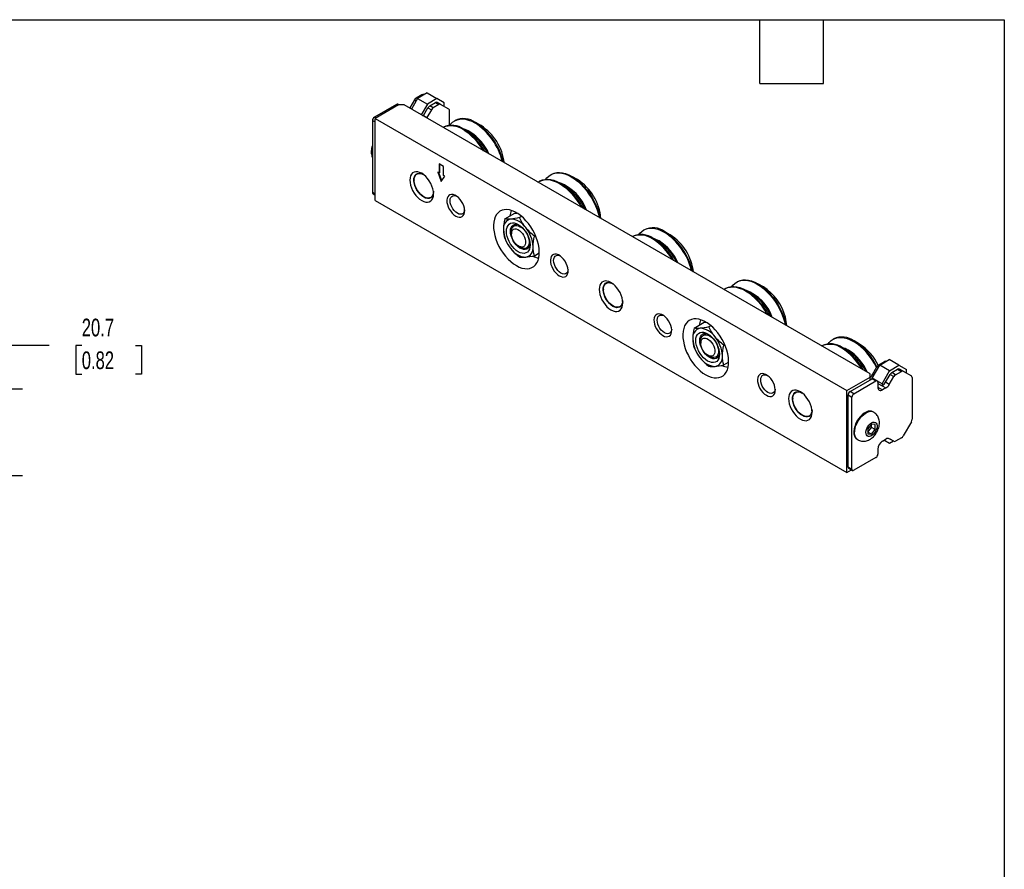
# Model space of a CAD drawing. Header units: millimetres. Extents: x 13 to 546, y 13 to 419.
# Tile 4 of 4: x 311 to 546, y 216 to 419. Entities that reach past the tile are written whole.
import ezdxf

# ---------------------------------------------------------------- set-up
doc = ezdxf.new("R2010")
doc.units = ezdxf.units.MM
doc.header["$LTSCALE"] = 2
doc.layers.add('DIMENSIONS', color=140, linetype='Continuous', lineweight=25)
doc.layers.add('TEXT', color=140, linetype='Continuous', lineweight=25)
doc.styles.add('SLDTEXTSTYLE0', font='TXT', dxfattribs={"width": 0.7})
doc.dimstyles.new('SLDDIMSTYLE2', dxfattribs={"dimtxt": 4.316016, "dimasz": 6.604, "dimexe": 0, "dimexo": 0.0625, "dimgap": 1.079004, "dimtad": 0, "dimtih": 1, "dimtoh": 1, "dimrnd": 1e-09, "dimzin": 12, "dimdsep": 46, "dimtxsty": 'SLDTEXTSTYLE0', "dimsah": 1, "dimcen": 0.09, "dimadec": 0, "dimazin": 3, "dimtfac": 1, "dimtofl": 0, "dimtmove": 0, "dimatfit": 3, "dimfxl": 0, "dimfrac": 2, "dimtolj": 1, "dimtzin": 12, "dimarcsym": 0})

# ---------------------------------------------------------------- blocks, each defined once
blk = doc.blocks.new('_D_11')
at = {"layer": 'DIMENSIONS'}
for p, q in [((317.8, 341.16), (305.1, 341.16)), ((305.1, 341.16), (305.1, 330.78)), ((325.58, 341.16), (324.13, 341.16)), ((324.13, 341.16), (324.13, 334.3)), ((338.41, 341.16), (339.85, 341.16)), ((339.85, 341.16), (339.85, 334.3)), ((324.13, 334.3), (325.58, 334.3)), ((339.85, 334.3), (338.41, 334.3)), ((278.77, 330.78), (311.45, 330.78)), ((305.1, 310.06), (305.1, 330.78)), ((277.5, 310.06), (311.45, 310.06))]:
    blk.add_line(p, q, dxfattribs=at)
for points in [[(305.1, 330.78), (304.08, 324.18), (306.12, 324.18)], [(305.1, 310.06), (306.12, 316.66), (304.08, 316.66)]]:
    blk.add_solid(points, dxfattribs=at)
at = {"layer": 'DIMENSIONS', "char_height": 4.233, "attachment_point": 1, "style": 'SLDTEXTSTYLE0'}
for s, insert in [('20.7', (325.58, 347.59)), ('0.82', (325.58, 339.76))]:
    blk.add_mtext(s, dxfattribs=dict(at, insert=insert))

msp = doc.modelspace()

# ---------------------------------------------------------------- linework, layer by layer
for p, q in [((405.87, 400.271), (404.375, 397.682)), ((406.9, 401.135), (405.523, 400.34)), ((405.813, 400.172), (405.523, 400.34)), ((408.115, 401.567), (405.87, 400.271)), ((405.87, 400.271), (408.203, 398.924)), ((406.9, 401.135), (407.133, 401)), ((407.379, 401.142), (407.319, 401.176)), ((408.115, 401.567), (410.448, 400.22)), ((410.448, 400.22), (408.203, 398.924)), ((412.245, 399.183), (410.448, 400.22)), ((400.841, 398.84), (395.525, 395.771)), ((401.263, 398.7), (395.705, 395.491)), ((400.841, 398.84), (401.173, 398.648)), ((401.454, 398.7), (401.158, 398.871)), ((402.61, 398.7), (401.263, 398.7)), ((514.055, 334.364), (402.61, 398.7)), ((404.028, 398.035), (403.959, 397.921)), ((405.104, 399.897), (404.028, 398.035)), ((404.028, 398.035), (404.441, 397.796)), ((405.104, 399.897), (405.517, 399.659)), ((408.203, 398.924), (406.709, 396.334)), ((407.26, 396.169), (408.335, 398.032)), ((408.335, 398.032), (409.145, 397.564)), ((408.754, 398.474), (410.132, 399.269)), ((409.564, 398.007), (408.754, 398.474)), ((410.941, 398.802), (409.564, 398.007)), ((410.132, 399.269), (410.941, 398.802)), ((411.36, 398.843), (410.551, 399.311)), ((413.33, 397.706), (411.36, 398.843)), ((412.245, 398.333), (412.245, 399.183)), ((395.857, 395.579), (395.525, 395.771)), ((395.705, 375.892), (395.705, 395.491)), ((395.705, 395.491), (508.497, 330.378)), ((407.191, 396.056), (407.26, 396.169)), ((407.26, 396.169), (408.07, 395.702)), ((408.07, 395.702), (408.001, 395.589)), ((409.145, 397.564), (408.07, 395.702)), ((413.503, 393.826), (413.503, 397.322)), ((395.076, 394.993), (395.076, 377.738)), ((395.076, 394.993), (395.705, 394.63)), ((412.012, 393.378), (411.92, 393.326)), ((414.813, 394.996), (414.652, 394.903)), ((421.012, 393.759), (419.71, 394.51)), ((418.126, 392.189), (416.908, 392.893)), ((412.016, 384.001), (411.003, 384.585)), ((411.003, 384.585), (411.003, 382.441)), ((411.183, 382.545), (411.183, 384.482)), ((412.016, 381.856), (412.016, 384.001)), ((411.003, 382.441), (410.666, 382.636)), ((410.666, 382.636), (411.51, 380.394)), ((411.65, 380.604), (410.945, 382.475)), ((411.183, 382.545), (411.003, 382.441)), ((411.51, 380.394), (412.354, 381.661)), ((412.354, 381.661), (412.016, 381.856)), ((437.848, 382.106), (437.686, 382.012)), ((444.046, 380.868), (442.744, 381.62)), ((405.057, 380.771), (405.057, 380.697)), ((435.046, 380.488), (434.884, 380.395)), ((441.161, 379.299), (439.942, 380.003)), ((395.705, 377.375), (395.076, 377.738)), ((395.208, 377.447), (395.705, 377.16)), ((407.343, 376.737), (407.407, 376.701)), ((395.705, 375.892), (508.497, 310.778)), ((426.697, 371.447), (429.125, 372.848)), ((429.125, 372.848), (429.541, 372.857)), ((430.719, 372.042), (430.235, 371.763)), ((429.613, 370.15), (428.907, 369.742)), ((428.286, 368.369), (428.286, 367.868)), ((433.774, 367.361), (434.019, 367.503)), ((457.254, 367.26), (457.163, 367.208)), ((460.056, 368.878), (459.894, 368.785)), ((466.254, 367.641), (464.952, 368.393)), ((429.973, 364.945), (430.407, 364.695)), ((431.907, 364.546), (432.613, 364.953)), ((463.369, 366.071), (462.151, 366.775)), ((433.774, 362.644), (434.947, 363.321)), ((482.3, 356.444), (482.139, 356.35)), ((488.499, 355.206), (487.197, 355.958)), ((450.299, 354.653), (450.299, 354.579)), ((479.498, 354.826), (479.337, 354.733)), ((485.613, 353.637), (484.395, 354.341)), ((452.585, 350.62), (452.649, 350.583)), ((471.958, 345.318), (474.386, 346.72)), ((474.386, 346.72), (474.801, 346.729)), ((493.522, 346.915), (493.716, 346.106)), ((474.874, 344.021), (474.168, 343.614)), ((475.979, 345.914), (475.496, 345.635)), ((473.546, 342.24), (473.546, 341.74)), ((479.034, 341.233), (479.279, 341.375)), ((505.316, 342.75), (505.155, 342.656)), ((511.515, 341.512), (510.213, 342.264)), ((502.515, 341.132), (502.423, 341.079)), ((508.629, 339.943), (507.411, 340.647)), ((475.233, 338.817), (475.667, 338.566)), ((477.167, 338.418), (477.873, 338.825)), ((479.034, 336.515), (480.208, 337.193)), ((516.07, 336.522), (517.447, 337.317)), ((516.329, 336.504), (518.574, 337.8)), ((517.447, 337.317), (517.592, 337.234)), ((520.907, 336.453), (518.574, 337.8)), ((514.055, 333.587), (514.055, 334.364)), ((514.532, 333.394), (516.329, 336.504)), ((514.575, 334.217), (515.651, 336.08)), ((514.9, 334.03), (514.575, 334.217)), ((515.651, 336.08), (515.975, 335.893)), ((516.272, 336.406), (516.07, 336.522)), ((518.662, 335.157), (516.329, 336.504)), ((516.866, 332.046), (518.662, 335.157)), ((517.718, 332.403), (518.794, 334.265)), ((518.662, 335.157), (520.907, 336.453)), ((518.794, 334.265), (519.692, 333.747)), ((519.213, 334.708), (520.59, 335.503)), ((520.111, 334.189), (519.213, 334.708)), ((520.111, 334.189), (521.488, 334.984)), ((520.59, 335.503), (521.488, 334.984)), ((520.907, 336.453), (522.703, 335.416)), ((521.907, 335.026), (521.009, 335.544)), ((521.907, 335.026), (523.877, 333.889)), ((522.703, 334.566), (522.703, 335.416)), ((508.497, 330.378), (514.055, 333.587)), ((509.215, 330.139), (514.531, 333.208)), ((510.113, 329.62), (515.429, 332.689)), ((514.055, 332.933), (514.055, 333.587)), ((514.055, 333.211), (514.296, 333.072)), ((514.531, 333.208), (515.429, 332.689)), ((514.749, 333.268), (514.532, 333.394)), ((514.532, 333.209), (514.532, 333.394)), ((515.747, 332.721), (514.849, 333.239)), ((516.866, 332.046), (515.822, 332.649)), ((515.878, 332.43), (515.878, 331.227)), ((515.878, 332.098), (516.866, 331.528)), ((516.866, 332.046), (516.866, 331.528)), ((518.616, 331.884), (517.718, 332.403)), ((518.616, 331.884), (519.692, 333.747)), ((524.05, 333.505), (524.05, 323.535)), ((508.497, 310.778), (508.497, 330.378)), ((510.113, 329.62), (509.215, 330.139)), ((515.878, 331.227), (517.009, 330.574)), ((515.968, 331.02), (515.887, 331.067)), ((515.898, 330.993), (515.968, 331.02)), ((516.918, 331.558), (516.866, 331.528)), ((516.918, 331.558), (517.816, 331.04)), ((517.816, 331.04), (517.009, 330.574)), ((495.56, 328.524), (495.56, 328.451)), ((508.766, 329.361), (509.664, 328.843)), ((508.766, 312.106), (508.766, 329.361)), ((509.664, 311.588), (509.664, 328.843)), ((514.912, 325.202), (514.707, 325.321)), ((497.846, 324.491), (497.91, 324.454)), ((523.877, 322.951), (521.907, 319.54)), ((514.363, 322.329), (513.465, 321.212)), ((513.465, 320.485), (514.345, 321.58)), ((513.465, 321.212), (513.465, 320.014)), ((514.363, 319.934), (513.465, 320.453)), ((514.345, 321.58), (514.345, 322.307)), ((515.261, 321.051), (514.345, 321.58)), ((515.261, 322.249), (514.363, 322.329)), ((514.363, 319.934), (515.261, 321.051)), ((515.261, 321.051), (515.261, 322.249)), ((510.907, 318.739), (511.112, 318.62)), ((513.465, 320.014), (514.363, 319.934)), ((517.009, 318.337), (517.816, 318.803)), ((518.662, 317.736), (517.315, 318.514)), ((518.662, 317.736), (517.315, 318.513)), ((518.794, 318.78), (518.606, 318.888)), ((519.692, 318.261), (518.616, 318.882)), ((519.632, 318.296), (518.662, 317.736)), ((519.692, 318.261), (518.794, 318.78)), ((521.488, 319.098), (520.111, 318.303)), ((515.878, 316.378), (515.878, 315.175)), ((515.429, 314.397), (510.113, 311.328)), ((508.497, 310.778), (509.595, 311.413)), ((509.664, 311.588), (508.766, 312.106)), ((508.898, 311.815), (509.796, 311.297))]:
    msp.add_line(p, q)
at = {"flags": 128}
for points in [[(413.503, 393.812), (413.751, 394.142), (414.203, 394.591), (414.719, 394.94), (415.294, 395.187), (415.921, 395.327), (416.592, 395.359), (417.299, 395.282), (418.033, 395.098), (418.785, 394.809), (419.547, 394.418)], [(406.84, 375.821), (407.331, 375.587), (407.807, 375.459), (408.254, 375.442), (408.658, 375.535), (409.007, 375.737), (409.29, 376.04), (409.498, 376.435), (409.626, 376.912), (409.669, 377.454), (409.626, 378.046), (409.498, 378.67), (409.29, 379.306), (409.007, 379.935), (408.658, 380.539), (408.254, 381.099), (407.807, 381.598), (407.331, 382.02), (406.84, 382.353), (406.349, 382.587), (405.873, 382.714), (405.426, 382.732), (405.022, 382.638), (404.673, 382.437), (404.391, 382.134), (404.182, 381.738), (404.055, 381.262), (404.012, 380.72), (404.055, 380.128), (404.182, 379.504), (404.391, 378.868), (404.673, 378.238), (405.022, 377.634), (405.426, 377.075), (405.873, 376.576), (406.349, 376.154), (406.84, 375.821)], [(407.318, 376.649), (406.874, 376.955), (406.445, 377.348), (406.048, 377.813), (405.697, 378.335), (405.404, 378.894), (405.181, 379.47), (405.035, 380.042), (404.971, 380.589), (404.992, 381.092), (405.098, 381.533), (405.283, 381.895), (405.542, 382.165), (405.866, 382.335), (406.242, 382.397), (406.656, 382.349), (407.091, 382.195)], [(409.629, 378.057), (409.588, 377.582), (409.465, 377.171), (409.266, 376.84), (408.998, 376.6), (408.669, 376.461), (408.293, 376.428), (407.882, 376.501), (407.452, 376.677), (407.018, 376.952), (406.595, 377.314), (406.2, 377.751), (405.846, 378.246), (405.546, 378.783), (405.311, 379.341), (405.15, 379.9), (405.067, 380.44), (405.067, 380.942), (405.15, 381.387), (405.311, 381.76), (405.546, 382.046), (405.846, 382.236), (406.2, 382.323), (406.595, 382.303), (407.018, 382.178), (407.313, 382.034)], [(436.547, 380.936), (436.779, 381.244), (437.229, 381.694), (437.745, 382.046), (438.32, 382.294), (438.946, 382.435), (439.616, 382.469), (440.322, 382.394), (441.056, 382.212), (441.808, 381.924), (442.57, 381.534), (443.331, 381.047), (444.084, 380.469), (444.818, 379.807), (445.526, 379.069), (446.197, 378.263), (446.825, 377.4), (447.401, 376.49), (447.919, 375.544), (448.371, 374.574), (448.754, 373.591), (449.061, 372.607), (449.264, 371.768)], [(437.848, 382.106), (437.907, 382.139), (438.481, 382.387), (439.107, 382.529), (439.778, 382.562), (440.484, 382.487), (441.218, 382.305), (441.97, 382.017), (442.731, 381.627), (443.493, 381.141), (444.246, 380.563), (444.98, 379.9), (445.687, 379.162), (446.359, 378.356), (446.986, 377.493), (447.563, 376.583), (448.08, 375.638), (448.533, 374.667), (448.916, 373.684), (449.223, 372.701), (449.452, 371.728), (449.467, 371.651)], [(434.617, 380.223), (434.943, 380.428), (435.518, 380.676), (436.144, 380.818), (436.814, 380.851), (437.52, 380.777), (438.254, 380.594), (439.006, 380.306), (439.768, 379.917), (440.53, 379.43), (441.282, 378.852), (442.017, 378.19), (442.724, 377.451), (443.395, 376.646), (444.023, 375.783), (444.599, 374.873), (444.942, 374.263)], [(435.046, 380.488), (435.105, 380.521), (435.679, 380.769), (436.305, 380.911), (436.976, 380.945), (437.682, 380.87), (438.416, 380.687), (439.168, 380.4), (439.93, 380.01), (440.691, 379.523), (441.444, 378.945), (442.178, 378.283), (442.886, 377.545), (443.557, 376.739), (444.185, 375.876), (444.761, 374.966), (445.243, 374.089)], [(409.657, 377.749), (409.602, 377.405), (409.456, 377.002), (409.233, 376.684), (408.94, 376.463), (408.589, 376.347), (408.192, 376.339), (407.763, 376.442), (407.318, 376.649)], [(414.976, 372.127), (415.403, 371.931), (415.813, 371.843), (416.188, 371.866), (416.514, 372.001), (416.776, 372.242), (416.965, 372.577), (417.073, 372.995), (417.095, 373.478), (417.03, 374.005), (416.881, 374.556), (416.654, 375.108), (416.358, 375.638), (416.006, 376.124), (415.611, 376.547), (415.191, 376.89), (414.762, 377.138), (414.341, 377.281), (413.947, 377.313), (413.594, 377.233), (413.299, 377.044), (413.072, 376.755), (412.923, 376.376), (412.858, 375.924), (412.879, 375.416), (412.987, 374.874), (413.176, 374.32), (413.439, 373.777), (413.764, 373.266), (414.14, 372.808), (414.549, 372.424), (414.976, 372.127)], [(415.359, 372.79), (414.972, 373.064), (414.605, 373.424), (414.275, 373.854), (414, 374.331), (413.793, 374.831), (413.664, 375.329), (413.621, 375.801), (413.664, 376.223), (413.793, 376.573), (414, 376.834), (414.275, 376.993), (414.605, 377.042), (414.972, 376.978), (415.178, 376.899)], [(417.088, 373.59), (417.054, 373.373), (416.925, 373.022), (416.718, 372.761), (416.443, 372.602), (416.113, 372.554), (415.746, 372.617), (415.359, 372.79)], [(429.47, 360.278), (430.144, 359.937), (430.807, 359.697), (431.449, 359.562), (432.062, 359.534), (432.635, 359.613), (433.161, 359.798), (433.63, 360.086), (434.037, 360.473), (434.374, 360.953), (434.637, 361.518), (434.821, 362.161), (434.925, 362.871), (434.946, 363.637), (434.883, 364.449), (434.739, 365.293), (434.515, 366.157), (434.214, 367.028), (433.842, 367.892), (433.403, 368.737), (432.905, 369.549), (432.354, 370.317), (431.76, 371.028), (431.131, 371.673), (430.477, 372.24), (429.808, 372.722), (429.133, 373.112), (428.464, 373.403), (427.81, 373.59), (427.181, 373.672), (426.587, 373.646), (426.036, 373.514), (425.538, 373.277), (425.099, 372.939), (424.726, 372.505), (424.426, 371.981), (424.202, 371.376), (424.057, 370.699), (423.995, 369.959), (424.016, 369.169), (424.119, 368.339), (424.304, 367.484), (424.567, 366.615), (424.904, 365.745), (425.31, 364.889), (425.78, 364.059), (426.305, 363.267), (426.879, 362.526), (427.491, 361.847), (428.134, 361.24), (428.797, 360.714), (429.47, 360.278)], [(427.091, 368.495), (427.134, 369.038), (427.262, 369.514), (427.47, 369.91), (427.753, 370.213), (428.101, 370.414), (428.505, 370.508), (428.952, 370.49), (429.428, 370.363), (429.919, 370.129), (430.411, 369.796), (430.887, 369.373), (431.334, 368.875), (431.737, 368.315), (432.086, 367.711), (432.369, 367.082), (432.577, 366.445), (432.705, 365.822), (432.748, 365.23), (432.705, 364.687), (432.577, 364.211), (432.369, 363.815), (432.086, 363.512), (431.737, 363.311), (431.334, 363.218), (430.887, 363.235), (430.411, 363.363), (429.919, 363.596), (429.428, 363.93), (428.952, 364.352), (428.505, 364.85), (428.101, 365.41), (427.753, 366.014), (427.47, 366.644), (427.262, 367.28), (427.134, 367.903), (427.091, 368.495)], [(428.048, 368.495), (428.09, 368.984), (428.216, 369.407), (428.421, 369.747), (428.697, 369.993), (429.035, 370.136), (429.421, 370.171), (429.844, 370.096), (430.17, 369.971)], [(428.419, 369.147), (428.609, 369.482), (428.872, 369.721), (429.198, 369.855), (429.574, 369.878), (429.984, 369.789), (430.411, 369.591), (430.838, 369.294), (431.247, 368.908), (431.622, 368.451), (431.947, 367.939), (432.209, 367.396), (432.398, 366.841), (432.505, 366.3), (432.525, 365.793), (432.46, 365.341), (432.31, 364.963), (432.082, 364.674), (431.786, 364.487), (431.433, 364.408), (431.038, 364.441), (430.618, 364.585), (430.407, 364.695)], [(432.737, 365.525), (432.653, 365.072), (432.487, 364.689), (432.245, 364.395), (431.937, 364.199), (431.573, 364.11), (431.166, 364.131), (430.732, 364.26), (430.286, 364.493), (429.844, 364.821), (429.421, 365.234), (429.035, 365.715), (428.697, 366.248), (428.421, 366.813), (428.216, 367.39), (428.09, 367.957), (428.048, 368.495)], [(428.286, 368.369), (428.311, 368.73), (428.419, 369.147)], [(428.392, 368.487), (428.563, 368.778), (428.804, 368.974), (429.104, 369.066), (429.448, 369.049), (429.818, 368.924), (430.196, 368.697), (430.562, 368.38), (430.899, 367.988), (431.19, 367.541), (431.42, 367.062), (431.577, 366.575), (431.654, 366.103), (431.646, 365.671), (431.555, 365.301), (431.384, 365.01), (431.142, 364.814), (430.842, 364.722), (430.499, 364.739), (430.129, 364.864), (429.751, 365.09), (429.384, 365.408), (429.047, 365.799), (428.756, 366.246), (428.527, 366.725), (428.37, 367.213), (428.293, 367.684), (428.3, 368.116), (428.392, 368.487)], [(458.755, 367.709), (458.993, 368.024), (459.445, 368.473), (459.962, 368.823), (460.537, 369.069), (461.164, 369.209), (461.835, 369.241), (462.542, 369.164), (463.276, 368.98), (464.028, 368.691), (464.79, 368.3)], [(439.726, 357.839), (440.153, 357.643), (440.562, 357.555), (440.938, 357.579), (441.263, 357.714), (441.526, 357.954), (441.715, 358.29), (441.823, 358.708), (441.844, 359.19), (441.779, 359.717), (441.63, 360.268), (441.403, 360.82), (441.108, 361.35), (440.755, 361.837), (440.361, 362.26), (439.94, 362.602), (439.511, 362.85), (439.091, 362.993), (438.696, 363.025), (438.344, 362.945), (438.048, 362.757), (437.821, 362.467), (437.672, 362.089), (437.607, 361.636), (437.629, 361.129), (437.737, 360.587), (437.926, 360.032), (438.188, 359.489), (438.514, 358.978), (438.889, 358.521), (439.299, 358.136), (439.726, 357.839)], [(440.109, 358.503), (439.722, 358.776), (439.354, 359.137), (439.025, 359.566), (438.75, 360.043), (438.542, 360.543), (438.414, 361.042), (438.37, 361.514), (438.414, 361.935), (438.542, 362.285), (438.75, 362.546), (439.025, 362.705), (439.354, 362.754), (439.722, 362.69), (439.927, 362.611)], [(441.838, 359.302), (441.804, 359.085), (441.675, 358.735), (441.468, 358.474), (441.193, 358.315), (440.863, 358.266), (440.496, 358.33), (440.109, 358.503)], [(452.083, 349.703), (452.574, 349.469), (453.05, 349.341), (453.497, 349.324), (453.901, 349.417), (454.249, 349.619), (454.532, 349.922), (454.74, 350.317), (454.868, 350.794), (454.911, 351.336), (454.868, 351.928), (454.74, 352.552), (454.532, 353.188), (454.249, 353.818), (453.901, 354.421), (453.497, 354.981), (453.05, 355.48), (452.574, 355.902), (452.083, 356.235), (451.591, 356.469), (451.115, 356.597), (450.668, 356.614), (450.265, 356.52), (449.916, 356.319), (449.633, 356.016), (449.425, 355.62), (449.297, 355.144), (449.254, 354.602), (449.297, 354.01), (449.425, 353.386), (449.633, 352.75), (449.916, 352.12), (450.265, 351.516), (450.668, 350.957), (451.115, 350.458), (451.591, 350.036), (452.083, 349.703)], [(452.561, 350.531), (452.116, 350.837), (451.688, 351.23), (451.29, 351.696), (450.939, 352.217), (450.647, 352.776), (450.423, 353.352), (450.277, 353.924), (450.214, 354.471), (450.235, 354.974), (450.34, 355.415), (450.526, 355.777), (450.785, 356.047), (451.108, 356.217), (451.484, 356.279), (451.899, 356.231), (452.333, 356.077)], [(454.872, 351.939), (454.83, 351.464), (454.708, 351.053), (454.509, 350.722), (454.24, 350.482), (453.912, 350.343), (453.535, 350.31), (453.124, 350.383), (452.694, 350.56), (452.26, 350.834), (451.838, 351.196), (451.442, 351.633), (451.088, 352.128), (450.789, 352.665), (450.554, 353.223), (450.392, 353.782), (450.31, 354.322), (450.31, 354.824), (450.392, 355.269), (450.554, 355.642), (450.789, 355.928), (451.088, 356.119), (451.442, 356.205), (451.838, 356.186), (452.26, 356.06), (452.555, 355.916)], [(481, 355.274), (481.244, 355.597), (481.697, 356.044), (482.214, 356.393), (482.79, 356.638), (483.418, 356.776), (484.09, 356.806), (484.797, 356.728), (485.531, 356.542), (486.284, 356.251), (487.046, 355.859), (487.807, 355.369), (488.559, 354.788), (489.293, 354.124), (489.999, 353.383), (490.67, 352.576), (491.296, 351.711), (491.87, 350.8), (492.386, 349.853), (492.837, 348.882), (493.217, 347.899), (493.522, 346.915)], [(482.3, 356.444), (482.376, 356.486), (482.952, 356.731), (483.58, 356.869), (484.251, 356.9), (484.958, 356.821), (485.693, 356.636), (486.446, 356.345), (487.207, 355.952), (487.969, 355.462), (488.721, 354.882), (489.455, 354.217), (490.161, 353.476), (490.831, 352.669), (491.457, 351.804), (492.032, 350.893), (492.548, 349.946), (492.998, 348.975), (493.379, 347.992), (493.684, 347.009)], [(479.07, 354.561), (479.413, 354.775), (479.989, 355.02), (480.616, 355.158), (481.288, 355.189), (481.995, 355.111), (482.729, 354.925), (483.482, 354.634), (484.244, 354.241), (485.005, 353.752), (485.758, 353.171), (486.491, 352.506), (487.198, 351.766), (487.868, 350.958), (488.494, 350.094), (489.068, 349.182), (489.394, 348.601)], [(479.498, 354.826), (479.574, 354.869), (480.15, 355.113), (480.778, 355.252), (481.449, 355.282), (482.157, 355.204), (482.891, 355.018), (483.644, 354.727), (484.405, 354.335), (485.167, 353.845), (485.919, 353.264), (486.653, 352.6), (487.359, 351.859), (488.029, 351.051), (488.656, 350.187), (489.23, 349.276), (489.696, 348.427)], [(454.9, 351.631), (454.845, 351.287), (454.699, 350.884), (454.475, 350.566), (454.183, 350.345), (453.832, 350.229), (453.434, 350.221), (453.006, 350.324), (452.561, 350.531)], [(464.475, 343.552), (464.902, 343.355), (465.312, 343.267), (465.687, 343.291), (466.013, 343.426), (466.276, 343.666), (466.465, 344.002), (466.572, 344.42), (466.594, 344.902), (466.529, 345.43), (466.38, 345.981), (466.153, 346.532), (465.857, 347.062), (465.505, 347.549), (465.11, 347.972), (464.69, 348.315), (464.261, 348.562), (463.84, 348.705), (463.446, 348.737), (463.094, 348.658), (462.798, 348.469), (462.571, 348.18), (462.422, 347.801), (462.357, 347.348), (462.379, 346.841), (462.486, 346.299), (462.675, 345.745), (462.938, 345.201), (463.264, 344.69), (463.639, 344.233), (464.048, 343.848), (464.475, 343.552)], [(464.858, 344.215), (464.471, 344.489), (464.104, 344.849), (463.774, 345.279), (463.499, 345.755), (463.292, 346.256), (463.163, 346.754), (463.12, 347.226), (463.163, 347.648), (463.292, 347.998), (463.499, 348.259), (463.774, 348.418), (464.104, 348.467), (464.471, 348.403), (464.677, 348.324)], [(474.731, 334.149), (475.404, 333.809), (476.067, 333.569), (476.71, 333.434), (477.322, 333.406), (477.896, 333.485), (478.421, 333.67), (478.891, 333.958), (479.297, 334.345), (479.635, 334.825), (479.897, 335.39), (480.082, 336.033), (480.185, 336.743), (480.206, 337.509), (480.144, 338.32), (480, 339.165), (479.776, 340.029), (479.475, 340.899), (479.102, 341.764), (478.664, 342.608), (478.165, 343.421), (477.615, 344.189), (477.02, 344.9), (476.392, 345.544), (475.737, 346.112), (475.068, 346.594), (474.394, 346.984), (473.724, 347.274), (473.07, 347.462), (472.441, 347.544), (471.847, 347.518), (471.297, 347.386), (470.798, 347.149), (470.359, 346.811), (469.987, 346.377), (469.686, 345.853), (469.462, 345.248), (469.318, 344.57), (469.255, 343.831), (469.276, 343.04), (469.38, 342.211), (469.564, 341.355), (469.827, 340.486), (470.164, 339.617), (470.571, 338.761), (471.04, 337.931), (471.566, 337.139), (472.139, 336.398), (472.752, 335.719), (473.395, 335.112), (474.058, 334.586), (474.731, 334.149)], [(493.684, 347.009), (493.91, 346.037), (493.92, 345.989)], [(466.587, 345.014), (466.553, 344.797), (466.425, 344.447), (466.217, 344.186), (465.942, 344.027), (465.613, 343.978), (465.245, 344.042), (464.858, 344.215)], [(472.351, 342.367), (472.394, 342.909), (472.522, 343.386), (472.73, 343.781), (473.013, 344.085), (473.362, 344.286), (473.766, 344.379), (474.212, 344.362), (474.689, 344.234), (475.18, 344), (475.671, 343.667), (476.147, 343.245), (476.594, 342.746), (476.998, 342.187), (477.347, 341.583), (477.629, 340.953), (477.838, 340.317), (477.965, 339.693), (478.008, 339.101), (477.965, 338.559), (477.838, 338.083), (477.629, 337.687), (477.347, 337.384), (476.998, 337.183), (476.594, 337.089), (476.147, 337.107), (475.671, 337.234), (475.18, 337.468), (474.689, 337.801), (474.212, 338.224), (473.766, 338.722), (473.362, 339.282), (473.013, 339.886), (472.73, 340.515), (472.522, 341.152), (472.394, 341.775), (472.351, 342.367)], [(473.308, 342.367), (473.351, 342.856), (473.476, 343.279), (473.681, 343.619), (473.957, 343.865), (474.295, 344.008), (474.682, 344.043), (475.104, 343.968), (475.431, 343.843)], [(473.546, 342.24), (473.57, 342.593), (473.677, 343.011), (473.865, 343.348), (474.127, 343.589), (474.452, 343.725), (474.827, 343.75), (475.237, 343.663), (475.664, 343.468), (476.091, 343.172), (476.5, 342.788), (476.876, 342.331), (477.202, 341.821), (477.466, 341.277), (477.655, 340.723)], [(477.997, 339.397), (477.913, 338.944), (477.747, 338.561), (477.505, 338.266), (477.197, 338.071), (476.833, 337.982), (476.427, 338.002), (475.993, 338.131), (475.546, 338.364), (475.104, 338.693), (474.682, 339.105), (474.295, 339.587), (473.957, 340.12), (473.681, 340.685), (473.476, 341.261), (473.351, 341.829), (473.308, 342.367)], [(476.815, 340.533), (476.907, 340.057), (476.914, 339.616), (476.837, 339.233), (476.68, 338.927), (476.451, 338.713), (476.16, 338.602), (475.823, 338.599), (475.456, 338.705), (475.078, 338.915), (474.708, 339.217), (474.365, 339.597), (474.065, 340.035), (473.823, 340.51), (473.652, 340.998), (473.561, 341.474), (473.553, 341.915), (473.63, 342.298), (473.787, 342.604), (474.017, 342.818), (474.308, 342.929), (474.645, 342.932), (475.011, 342.825), (475.389, 342.616), (475.759, 342.314), (476.103, 341.934), (476.403, 341.496), (476.644, 341.021), (476.815, 340.533)], [(504.016, 341.58), (504.254, 341.895), (504.706, 342.344), (505.222, 342.694), (505.798, 342.941), (506.424, 343.081), (507.095, 343.113), (507.802, 343.036), (508.536, 342.852), (509.289, 342.563), (510.05, 342.172)], [(477.655, 340.723), (477.764, 340.181), (477.786, 339.673), (477.722, 339.22), (477.574, 338.841), (477.347, 338.55), (477.052, 338.361), (476.701, 338.28), (476.306, 338.311), (475.886, 338.453), (475.667, 338.566)], [(489.225, 329.264), (489.652, 329.068), (490.062, 328.98), (490.437, 329.004), (490.762, 329.138), (491.025, 329.379), (491.214, 329.715), (491.322, 330.132), (491.344, 330.615), (491.279, 331.142), (491.13, 331.693), (490.902, 332.245), (490.607, 332.775), (490.254, 333.261), (489.86, 333.684), (489.44, 334.027), (489.01, 334.275), (488.59, 334.418), (488.195, 334.45), (487.843, 334.37), (487.547, 334.182), (487.32, 333.892), (487.171, 333.513), (487.106, 333.061), (487.128, 332.553), (487.236, 332.011), (487.425, 331.457), (487.687, 330.914), (488.013, 330.403), (488.388, 329.946), (488.798, 329.561), (489.225, 329.264)], [(489.608, 329.927), (489.221, 330.201), (488.854, 330.562), (488.524, 330.991), (488.249, 331.468), (488.042, 331.968), (487.913, 332.466), (487.869, 332.938), (487.913, 333.36), (488.042, 333.71), (488.249, 333.971), (488.524, 334.13), (488.854, 334.179), (489.221, 334.115), (489.426, 334.036)], [(491.337, 330.727), (491.303, 330.51), (491.174, 330.16), (490.967, 329.899), (490.692, 329.74), (490.362, 329.691), (489.995, 329.754), (489.608, 329.927)], [(497.343, 323.574), (497.834, 323.34), (498.311, 323.213), (498.757, 323.196), (499.161, 323.289), (499.51, 323.49), (499.793, 323.793), (500.001, 324.189), (500.129, 324.665), (500.172, 325.208), (500.129, 325.8), (500.001, 326.423), (499.793, 327.06), (499.51, 327.689), (499.161, 328.293), (498.757, 328.853), (498.311, 329.351), (497.834, 329.774), (497.343, 330.107), (496.852, 330.341), (496.376, 330.468), (495.929, 330.486), (495.525, 330.392), (495.176, 330.191), (494.894, 329.888), (494.685, 329.492), (494.558, 329.016), (494.515, 328.473), (494.558, 327.881), (494.685, 327.258), (494.894, 326.622), (495.176, 325.992), (495.525, 325.388), (495.929, 324.828), (496.376, 324.33), (496.852, 323.908), (497.343, 323.574)], [(497.821, 324.403), (497.377, 324.709), (496.948, 325.102), (496.551, 325.567), (496.2, 326.089), (495.907, 326.648), (495.684, 327.223), (495.538, 327.795), (495.474, 328.343), (495.495, 328.846), (495.601, 329.286), (495.786, 329.649), (496.045, 329.919), (496.369, 330.089), (496.745, 330.15), (497.159, 330.103), (497.594, 329.949)], [(500.132, 325.811), (500.091, 325.335), (499.968, 324.925), (499.769, 324.593), (499.501, 324.354), (499.172, 324.215), (498.796, 324.181), (498.385, 324.254), (497.955, 324.431), (497.521, 324.706), (497.098, 325.068), (496.703, 325.505), (496.349, 326), (496.049, 326.536), (495.814, 327.094), (495.653, 327.653), (495.57, 328.194), (495.57, 328.696), (495.653, 329.141), (495.814, 329.514), (496.049, 329.8), (496.349, 329.99), (496.703, 330.077), (497.098, 330.057), (497.521, 329.932), (497.816, 329.788)], [(500.16, 325.503), (500.105, 325.158), (499.959, 324.755), (499.736, 324.437), (499.443, 324.216), (499.092, 324.1), (498.695, 324.093), (498.266, 324.195), (497.821, 324.403)], [(514.707, 325.321), (514.387, 325.452), (513.973, 325.498), (513.522, 325.433), (513.048, 325.259), (512.566, 324.981), (512.092, 324.608), (511.641, 324.152), (511.228, 323.628), (510.865, 323.053), (510.565, 322.444), (510.336, 321.823), (510.187, 321.208), (510.123, 320.619), (510.144, 320.076), (510.252, 319.596), (510.441, 319.193), (510.706, 318.882), (510.907, 318.739)], [(511.113, 318.62), (511.07, 318.646), (510.77, 318.907), (510.541, 319.265), (510.393, 319.709), (510.328, 320.222), (510.35, 320.791), (510.457, 321.395), (510.646, 322.016), (510.911, 322.633), (511.244, 323.227), (511.634, 323.779), (512.068, 324.271), (512.532, 324.687), (513.012, 325.014)], [(514.363, 322.675), (514.695, 322.818), (515.007, 322.856), (515.278, 322.785), (515.491, 322.61), (515.634, 322.342), (515.697, 321.998), (515.676, 321.6), (515.572, 321.173), (515.393, 320.742), (515.148, 320.337), (514.855, 319.981), (514.53, 319.697), (514.195, 319.504), (513.871, 319.413), (513.577, 319.43), (513.333, 319.553), (513.154, 319.776), (513.05, 320.085), (513.029, 320.459), (513.092, 320.875), (513.234, 321.307), (513.448, 321.728), (513.719, 322.112), (514.03, 322.435), (514.363, 322.675)]]:
    msp.add_lwpolyline(points, dxfattribs=at)
for centre, radius, start, end in [((406.163, 399.314), 1.209, 121.95468, 151.1444), ((407.146, 400.792), 0.421, 65.68603, 125.61816), ((401.027, 398.58), 0.319, 65.69288, 125.61758), ((409.394, 397.448), 1.209, 121.95468, 151.1444), ((410.204, 396.981), 1.209, 121.95468, 151.1444), ((410.377, 398.927), 0.421, 65.68603, 125.61816), ((411.187, 398.459), 0.421, 65.68603, 125.61816), ((396.051, 394.949), 0.976, 122.60548, 177.39452), ((413.084, 397.364), 0.422, 354.37961, 54.30193), ((416.852, 390.62), 4.828, 53.71434, 114.9752), ((413.847, 388.591), 5.111, 55.45137, 112.13014), ((414.05, 389.002), 4.828, 53.71434, 114.9752), ((411.188, 381.528), 15.364, 13.5464, 57.03533), ((411.353, 381.623), 15.36, 12.71541, 57.04378), ((414.286, 383.347), 12.395, 7.0012, 57.14279), ((409.176, 380.734), 14.244, 29.5357, 57.90057), ((415.271, 387.166), 5.982, 59.26154, 75.0114), ((409.282, 380.759), 14.332, 28.37291, 57.85591), ((411.655, 381.988), 12.081, 25.46617, 57.61557), ((411.81, 382.047), 12.156, 23.91291, 57.56935), ((435.959, 369.917), 10.859, 19.48387, 68.98925), ((434.578, 368.975), 12.244, 22.86607, 57.47789), ((437.427, 370.536), 12.27, 4.69826, 57.35377), ((395.378, 377.699), 0.304, 172.74417, 235.94365), ((432.415, 371.714), 4.522, 157.08725, 174.48255), ((428.553, 369.259), 2.201, 100.54678, 189.25188), ((427.877, 366.863), 4.567, 33.43491, 86.57046), ((434.053, 369.259), 7.68, 182.63929, 219.77207), ((425.785, 364.466), 7.68, 2.63929, 39.77207), ((459.089, 362.473), 5.111, 55.45137, 112.13014), ((459.292, 362.884), 4.828, 53.71434, 114.9752), ((462.094, 364.502), 4.828, 53.71434, 114.9752), ((456.43, 355.41), 15.364, 13.5464, 57.03533), ((456.596, 355.505), 15.36, 12.71541, 57.04378), ((459.529, 357.229), 12.395, 7.0012, 57.14279), ((431.286, 364.466), 2.201, 280.54678, 9.25188), ((454.419, 354.616), 14.244, 29.5357, 57.90057), ((460.514, 361.048), 5.982, 59.26154, 75.0114), ((454.524, 354.641), 14.332, 28.37291, 57.85591), ((456.897, 355.87), 12.081, 25.46617, 57.61557), ((457.052, 355.929), 12.156, 23.91291, 57.56935), ((431.962, 366.862), 4.567, 213.43491, 266.57046), ((435.362, 366.6), 4.524, 243.30354, 262.99382), ((480.385, 344.229), 10.893, 19.56539, 68.90773), ((479.244, 343.493), 11.978, 22.46913, 57.87482), ((481.963, 344.927), 12.181, 14.32211, 57.55227), ((477.675, 345.586), 4.522, 157.08725, 174.48255), ((484.394, 345.322), 9.73, 3.28239, 15.60592), ((473.814, 343.131), 2.201, 100.54678, 189.25188), ((473.138, 340.735), 4.567, 33.43491, 86.57046), ((479.314, 343.131), 7.68, 182.63929, 219.77207), ((471.046, 338.338), 7.68, 2.63929, 39.77207), ((504.35, 336.344), 5.111, 55.45137, 112.13014), ((504.553, 336.756), 4.828, 53.71434, 114.9752), ((507.355, 338.373), 4.828, 53.71434, 114.9752), ((502.113, 329.706), 14.778, 24.71193, 57.51344), ((502.289, 329.817), 14.756, 25.11178, 57.52535), ((505.117, 331.435), 11.937, 24.79867, 57.59501), ((499.679, 328.487), 14.244, 29.5357, 57.90057), ((505.774, 334.92), 5.982, 59.26154, 75.0114), ((499.785, 328.512), 14.332, 28.37291, 57.85591), ((502.158, 329.741), 12.081, 25.46617, 57.61557), ((502.313, 329.801), 12.156, 23.91291, 57.56935), ((477.222, 340.734), 4.567, 213.43491, 266.57046), ((476.546, 338.338), 2.201, 280.54678, 9.25188), ((517.698, 336.961), 0.436, 71.57423, 125.08641), ((480.623, 340.472), 4.524, 243.30354, 262.99382), ((512.378, 335.465), 2.527, 311.59312, 330.41309), ((516.71, 335.497), 1.209, 121.95468, 151.1444), ((519.853, 333.682), 1.209, 121.95468, 151.1444), ((520.836, 335.16), 0.421, 65.68603, 125.61818), ((521.734, 334.642), 0.421, 65.68603, 125.61818), ((514.717, 332.948), 0.319, 65.69288, 125.61758), ((515.604, 332.474), 0.277, 350.78596, 129.20329), ((515.697, 333.517), 2.308, 301.95467, 331.14439), ((516.595, 332.998), 2.308, 301.95467, 331.14439), ((520.751, 333.164), 1.209, 121.95468, 151.1444), ((523.631, 333.546), 0.422, 354.37961, 54.30193), ((509.741, 329.317), 0.976, 122.60548, 177.39452), ((510.639, 328.798), 0.976, 122.60548, 177.39452), ((516.568, 331.115), 0.699, 170.78223, 309.20268), ((514.119, 323.527), 1.854, 64.91613, 126.66974), ((522.842, 323.576), 1.209, 328.85628, 358.04351), ((518.334, 316.266), 2.459, 122.60536, 177.39609), ((518.285, 318.149), 0.805, 65.68605, 125.61817), ((519.865, 318.645), 0.421, 245.68603, 305.61816), ((520.848, 320.124), 1.209, 301.95468, 331.1444), ((514.903, 315.219), 0.976, 302.60548, 357.39452), ((509.068, 312.068), 0.304, 172.74417, 235.94365), ((509.938, 311.543), 0.277, 170.78596, 309.20329)]:
    msp.add_arc(centre, radius, start, end)
for points, knots in [([(395.076, 389.079), (395.064, 389.051), (394.963, 388.826), (394.849, 388.375), (394.759, 387.764), (394.768, 387.18), (394.871, 386.653), (394.977, 386.302), (395.07, 386.145), (395.076, 386.136)], [0, 0, 0, 0, 0.028836, 0.2342548, 0.446097, 0.6351688, 0.8158484, 0.9887723, 1, 1, 1, 1]), ([(511.119, 318.628), (511.155, 318.604), (511.332, 318.484), (511.698, 318.362), (512.189, 318.269), (512.686, 318.275), (513.179, 318.366), (513.665, 318.543), (514.143, 318.806), (514.604, 319.155), (515.035, 319.584), (515.419, 320.08), (515.744, 320.627), (516.002, 321.215), (516.182, 321.833), (516.267, 322.446), (516.257, 323.029), (516.161, 323.56), (515.983, 324.046), (515.729, 324.482), (515.389, 324.862), (515.104, 325.108), (514.918, 325.194), (514.896, 325.204)], [0, 0, 0, 0, 0.01217166, 0.06027687, 0.10710207, 0.15355115, 0.20059616, 0.24921638, 0.30022816, 0.35384965, 0.40933962, 0.4653222, 0.52149291, 0.57825781, 0.63612855, 0.69580887, 0.74907432, 0.79997548, 0.84869174, 0.89590121, 0.94223492, 0.99305998, 1, 1, 1, 1])]:
    msp.add_open_spline(points, degree=3, knots=knots)
for points in [[(426.697, 371.447), (426.505, 370.565), (426.381, 369.71), (426.381, 368.905)], [(428.15, 371.422), (427.546, 371.368), (427.083, 371.387), (426.697, 371.447)], [(430.235, 371.763), (429.465, 371.6), (428.754, 371.476), (428.15, 371.422)], [(431.688, 369.38), (431.085, 370.131), (430.621, 370.933), (430.235, 371.763)], [(426.381, 368.905), (426.381, 368.1), (426.505, 367.388), (426.697, 366.729)], [(433.774, 367.361), (433.003, 367.969), (432.292, 368.629), (431.688, 369.38)], [(433.458, 364.82), (433.458, 365.625), (433.581, 366.479), (433.774, 367.361)], [(426.697, 366.729), (427.083, 365.898), (427.546, 365.097), (428.15, 364.345)], [(433.774, 362.644), (433.581, 363.303), (433.458, 364.015), (433.458, 364.82)], [(428.15, 364.345), (428.754, 363.594), (429.465, 362.935), (430.235, 362.327)], [(431.688, 362.303), (432.292, 362.357), (433.003, 362.481), (433.774, 362.644)], [(430.235, 362.327), (430.621, 362.268), (431.085, 362.249), (431.688, 362.303)], [(471.958, 345.318), (471.765, 344.436), (471.642, 343.582), (471.642, 342.777)], [(473.411, 345.294), (472.807, 345.24), (472.343, 345.259), (471.958, 345.318)], [(475.496, 345.635), (474.725, 345.472), (474.015, 345.348), (473.411, 345.294)], [(476.949, 343.251), (476.345, 344.003), (475.881, 344.804), (475.496, 345.635)], [(471.642, 342.777), (471.642, 341.972), (471.765, 341.26), (471.958, 340.6)], [(479.034, 341.233), (478.263, 341.841), (477.553, 342.5), (476.949, 343.251)], [(471.958, 340.6), (472.343, 339.77), (472.807, 338.968), (473.411, 338.217)], [(478.718, 338.692), (478.718, 339.497), (478.841, 340.351), (479.034, 341.233)], [(473.411, 338.217), (474.015, 337.466), (474.725, 336.807), (475.496, 336.199)], [(479.034, 336.515), (478.841, 337.175), (478.718, 337.887), (478.718, 338.692)], [(475.496, 336.199), (475.881, 336.139), (476.345, 336.121), (476.949, 336.175)], [(476.949, 336.175), (477.553, 336.229), (478.263, 336.352), (479.034, 336.515)]]:
    msp.add_open_spline(points, degree=3)
at = {"layer": 'TEXT'}
for p, q in [((12.7, 419.1), (546.1, 419.1)), ((487.68, 403.86), (487.68, 419.1)), ((502.92, 403.86), (502.92, 419.1)), ((546.1, 419.1), (546.1, 12.7)), ((487.68, 403.86), (502.92, 403.86))]:
    msp.add_line(p, q, dxfattribs=at)

# ---------------------------------------------------------------- dimensions: what is measured, and where the dimension line sits
at = {"layer": 'DIMENSIONS'}
dim = msp.add_linear_dim(base=(305.099, 330.783), p1=(274.964, 310.057), p2=(276.234, 330.783), angle=90, dimstyle='SLDDIMSTYLE2', dxfattribs=at)
dim.commit()
dim.dimension.update_dxf_attribs({"geometry": '_D_11', "text_midpoint": (305.099, 341.163), "dimtype": 160})

doc.saveas('drawing.dxf')
